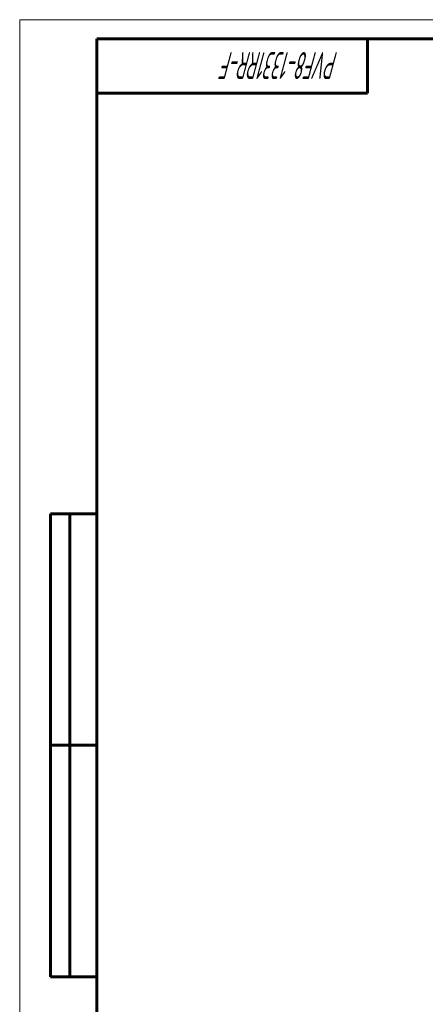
# Model space of a CAD drawing. Header units: millimetres. Extents: x 0 to 594, y 0 to 420.
# Tile 2 of 9: x 0 to 105, y 165 to 420. Entities that reach past the tile are written whole.
import ezdxf

# ---------------------------------------------------------------- set-up
doc = ezdxf.new("R2010")
doc.units = ezdxf.units.MM
doc.linetypes.add('K5LT_BASIC', pattern=[0])
doc.linetypes.add('K5LT_THIN', pattern=[0])
doc.styles.add('KTEXTSTYLE', font='GOST_AU.SHX', dxfattribs={"width": 0.56, "height": 5})

# ---------------------------------------------------------------- blocks, each defined once
blk = doc.blocks.new('U46')
at = {"color": 7, "linetype": 'K5LT_THIN', "lineweight": 18, "true_color": 0xffffff}
for p, q in [((0, 0), (0, 420)), ((0, 420), (594, 420))]:
    blk.add_line(p, q, dxfattribs=at)
at = {"color": 143, "linetype": 'K5LT_BASIC', "lineweight": 60, "true_color": 0x33acca}
for p, q in [((20, 5), (20, 415)), ((20, 415), (589, 415)), ((90, 415), (90, 401)), ((90, 401), (20, 401)), ((8, 172), (8, 292)), ((20, 292), (8, 292)), ((13, 172), (13, 292)), ((20, 232), (8, 232)), ((20, 172), (8, 172))]:
    blk.add_line(p, q, dxfattribs=at)
at = {"color": 7, "insert": (82.48, 404.64), "char_height": 7, "attachment_point": 1, "rotation": 180, "style": 'KTEXTSTYLE'}
blk.add_mtext('\\H5.0;\\W1.000;\\Q15;\\Q15;\\W0.560;\\H7.00;PVF8-1331RR-F', dxfattribs=at)

msp = doc.modelspace()

# ---------------------------------------------------------------- block references
msp.add_blockref('U46', (0, 0))

doc.saveas('drawing.dxf')
